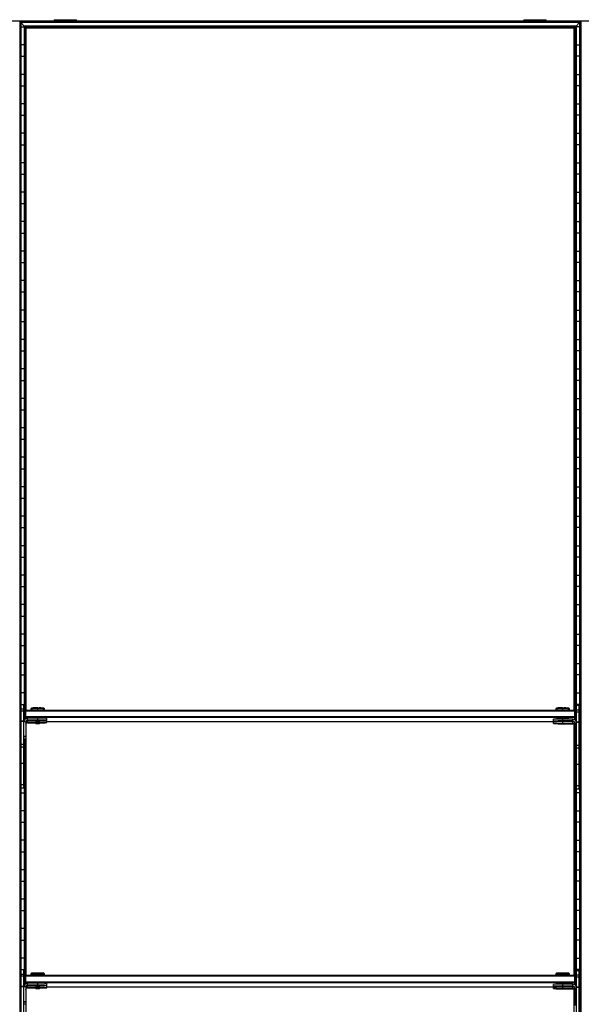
# Model space of a CAD drawing. Header units: millimetres. Extents: x -305 to 1524, y -1202 to 1202.
# Tile 7 of 8: x 305 to 915, y 132 to 1202. Entities that reach past the tile are written whole.
import ezdxf

# ---------------------------------------------------------------- set-up
doc = ezdxf.new("R2010")
doc.units = ezdxf.units.MM

msp = doc.modelspace()

# ---------------------------------------------------------------- linework, layer by layer
at = {"color": 7, "linetype": 'Continuous', "lineweight": 25}
for p, q in [((1524.4, 1200), (-304.9, 1200)), ((305.2, 1199.6), (305.2, -1199.7)), ((306, 1198.8), (305.2, 1199.6)), ((914.3, 1199.6), (305.2, 1199.6)), ((306, 1198.8), (306, -1198.8)), ((913.5, 1198.8), (306, 1198.8)), ((306.4, 1198.5), (306.4, -1198.5)), ((310.1, 1194.7), (306.4, 1198.5)), ((913.1, 1198.5), (306.4, 1198.5)), ((342.8, 1201.6), (342.8, 1200)), ((342.8, 1201.6), (367, 1201.6)), ((354.9, 1200), (354.9, 1201.6)), ((367, 1200), (367, 1201.6)), ((852.5, 1201.6), (852.5, 1200)), ((852.5, 1201.6), (876.7, 1201.6)), ((864.6, 1200), (864.6, 1201.6)), ((876.7, 1200), (876.7, 1201.6)), ((909.4, 1194.7), (913.1, 1198.5)), ((913.1, 1198.5), (913.1, -1198.5)), ((913.5, 1198.8), (914.3, 1199.6)), ((913.5, -1198.8), (913.5, 1198.8)), ((914.3, 1199.6), (914.3, -1199.7)), ((914.6, -1200), (914.6, 1200)), ((306.4, 1193.8), (310.1, 1193.8)), ((310.1, 1194.7), (310.1, 440.5)), ((909.4, 1194.7), (310.1, 1194.7)), ((311.3, 1193.6), (310.5, 1194.4)), ((909, 1194.4), (310.5, 1194.4)), ((310.5, 441.1), (310.5, 1194.4)), ((908.2, 1193.6), (311.3, 1193.6)), ((311.3, 1193.6), (311.3, 451)), ((311.6, 451.3), (311.6, 1193.2)), ((312.3, 1192.5), (311.6, 1193.2)), ((907.9, 1193.2), (311.6, 1193.2)), ((312.3, 451.5), (312.3, 1192.5)), ((907.2, 1192.5), (312.3, 1192.5)), ((907.2, 1192.5), (907.9, 1193.2)), ((907.2, 451.5), (907.2, 1192.5)), ((907.9, 451.3), (907.9, 1193.2)), ((908.2, 1193.6), (909, 1194.4)), ((908.2, 1193.6), (908.2, 451)), ((909, 440.1), (909, 1194.4)), ((909.4, 1194.7), (909.4, 439.5)), ((913.1, 1193.8), (909.4, 1193.8)), ((310.1, 1174.2), (306.4, 1174.2)), ((909.4, 1174.2), (913.1, 1174.2)), ((306.4, 1161.8), (310.1, 1161.8)), ((913.1, 1161.8), (909.4, 1161.8)), ((310.1, 1142.2), (306.4, 1142.2)), ((909.4, 1142.2), (913.1, 1142.2)), ((306.4, 1129.8), (310.1, 1129.8)), ((913.1, 1129.8), (909.4, 1129.8)), ((310.1, 1110.2), (306.4, 1110.2)), ((909.4, 1110.2), (913.1, 1110.2)), ((306.4, 1097.8), (310.1, 1097.8)), ((913.1, 1097.8), (909.4, 1097.8)), ((310.1, 1078.2), (306.4, 1078.2)), ((909.4, 1078.2), (913.1, 1078.2)), ((306.4, 1065.8), (310.1, 1065.8)), ((913.1, 1065.8), (909.4, 1065.8)), ((310.1, 1046.2), (306.4, 1046.2)), ((909.4, 1046.2), (913.1, 1046.2)), ((306.4, 1033.8), (310.1, 1033.8)), ((913.1, 1033.8), (909.4, 1033.8)), ((310.1, 1014.2), (306.4, 1014.2)), ((909.4, 1014.2), (913.1, 1014.2)), ((306.4, 1001.8), (310.1, 1001.8)), ((913.1, 1001.8), (909.4, 1001.8)), ((310.1, 982.2), (306.4, 982.2)), ((909.4, 982.2), (913.1, 982.2)), ((306.4, 969.8), (310.1, 969.8)), ((913.1, 969.8), (909.4, 969.8)), ((310.1, 950.2), (306.4, 950.2)), ((909.4, 950.2), (913.1, 950.2)), ((306.4, 937.8), (310.1, 937.8)), ((913.1, 937.8), (909.4, 937.8)), ((310.1, 918.2), (306.4, 918.2)), ((909.4, 918.2), (913.1, 918.2)), ((306.4, 905.8), (310.1, 905.8)), ((913.1, 905.8), (909.4, 905.8)), ((310.1, 886.2), (306.4, 886.2)), ((909.4, 886.2), (913.1, 886.2)), ((306.4, 873.8), (310.1, 873.8)), ((913.1, 873.8), (909.4, 873.8)), ((310.1, 854.2), (306.4, 854.2)), ((909.4, 854.2), (913.1, 854.2)), ((306.4, 841.8), (310.1, 841.8)), ((913.1, 841.8), (909.4, 841.8)), ((310.1, 822.2), (306.4, 822.2)), ((909.4, 822.2), (913.1, 822.2)), ((306.4, 809.8), (310.1, 809.8)), ((913.1, 809.8), (909.4, 809.8)), ((310.1, 790.2), (306.4, 790.2)), ((909.4, 790.2), (913.1, 790.2)), ((306.4, 777.8), (310.1, 777.8)), ((913.1, 777.8), (909.4, 777.8)), ((310.1, 758.2), (306.4, 758.2)), ((909.4, 758.2), (913.1, 758.2)), ((306.4, 745.8), (310.1, 745.8)), ((913.1, 745.8), (909.4, 745.8)), ((310.1, 726.2), (306.4, 726.2)), ((909.4, 726.2), (913.1, 726.2)), ((306.4, 713.8), (310.1, 713.8)), ((913.1, 713.8), (909.4, 713.8)), ((310.1, 694.2), (306.4, 694.2)), ((909.4, 694.2), (913.1, 694.2)), ((306.4, 681.8), (310.1, 681.8)), ((913.1, 681.8), (909.4, 681.8)), ((310.1, 662.2), (306.4, 662.2)), ((909.4, 662.2), (913.1, 662.2)), ((306.4, 649.8), (310.1, 649.8)), ((913.1, 649.8), (909.4, 649.8)), ((310.1, 630.2), (306.4, 630.2)), ((909.4, 630.2), (913.1, 630.2)), ((306.4, 617.8), (310.1, 617.8)), ((913.1, 617.8), (909.4, 617.8)), ((310.1, 598.2), (306.4, 598.2)), ((909.4, 598.2), (913.1, 598.2)), ((306.4, 585.8), (310.1, 585.8)), ((913.1, 585.8), (909.4, 585.8)), ((310.1, 566.2), (306.4, 566.2)), ((909.4, 566.2), (913.1, 566.2)), ((306.4, 553.8), (310.1, 553.8)), ((913.1, 553.8), (909.4, 553.8)), ((310.1, 534.2), (306.4, 534.2)), ((909.4, 534.2), (913.1, 534.2)), ((306.4, 521.8), (310.1, 521.8)), ((913.1, 521.8), (909.4, 521.8)), ((310.1, 502.2), (306.4, 502.2)), ((909.4, 502.2), (913.1, 502.2)), ((306.4, 489.8), (310.1, 489.8)), ((913.1, 489.8), (909.4, 489.8)), ((310.1, 470.2), (306.4, 470.2)), ((909.4, 470.2), (913.1, 470.2)), ((306.4, 457.8), (310.1, 457.8)), ((306.8, 366.8), (306.8, 457.8)), ((306.8, 457.8), (309.8, 457.8)), ((309.8, 452.5), (306.8, 452.5)), ((309.8, 450.5), (306.8, 450.5)), ((309.8, 366.8), (309.8, 457.8)), ((310.8, 450.5), (311.8, 451.5)), ((310.8, 450.5), (310.8, 441.4)), ((310.8, 450.5), (311.8, 450.5)), ((311.8, 442.2), (311.8, 451.5)), ((311.8, 451.5), (907.8, 451.5)), ((907.8, 450.5), (311.8, 450.5)), ((317.2, 453.1), (317.2, 451.6)), ((318, 453.8), (317.3, 453.1)), ((318, 451.6), (318, 451.5)), ((324.8, 451.7), (324.8, 453.9)), ((324.8, 451.7), (324.8, 451.5)), ((332.2, 453.1), (331.5, 453.8)), ((331.5, 451.5), (331.5, 451.6)), ((332.2, 451.6), (332.2, 453.1)), ((887.2, 453.1), (887.2, 451.6)), ((888, 453.8), (887.3, 453.1)), ((888, 451.6), (888, 451.5)), ((894.8, 451.7), (894.8, 453.9)), ((894.8, 451.7), (894.8, 451.5)), ((902.2, 453.1), (901.5, 453.8)), ((901.5, 451.5), (901.5, 451.6)), ((902.2, 451.6), (902.2, 453.1)), ((907.8, 441.2), (907.8, 451.5)), ((908.8, 450.5), (907.8, 451.5)), ((908.8, 450.5), (907.8, 450.5)), ((908.8, 450.5), (908.8, 440.4)), ((913.1, 457.8), (909.4, 457.8)), ((909.8, 365.8), (909.8, 456.8)), ((909.8, 456.8), (912.8, 456.8)), ((912.8, 451.5), (909.8, 451.5)), ((912.8, 449.5), (909.8, 449.5)), ((912.8, 365.8), (912.8, 456.8)), ((309.8, 439.5), (306.8, 439.5)), ((309.8, 439.1), (306.8, 439.1)), ((311.8, 438.8), (309.8, 438.8)), ((311.8, 443.5), (310.8, 444.5)), ((311.8, 444.5), (310.8, 444.5)), ((311.8, 444.5), (907.8, 444.5)), ((907.8, 443.5), (311.8, 443.5)), ((311.8, 438.8), (311.8, 419.8)), ((313.7, 440.4), (313.7, 442.8)), ((324.8, 442.8), (313.7, 442.8)), ((324.8, 440.8), (313.7, 440.8)), ((313.7, 440.4), (322.2, 440.4)), ((313.7, 437.8), (313.7, 440.2)), ((322.2, 440.2), (313.7, 440.2)), ((322.2, 440.6), (322.2, 440.1)), ((322.2, 440.1), (322.8, 439.6)), ((324.8, 440.8), (324.8, 442.8)), ((324.8, 439.6), (324.8, 440.7)), ((324.8, 438.2), (324.8, 439.6)), ((326.7, 439.6), (327.2, 440.1)), ((327.2, 440.1), (327.2, 440.6)), ((334.8, 440.6), (334.8, 442.6)), ((334.8, 438), (334.8, 440)), ((334.8, 439.1), (888, 439.1)), ((884.8, 439.6), (884.8, 441.6)), ((884.8, 437), (884.8, 439)), ((888, 442.6), (888, 441.7)), ((888, 439.5), (888, 439.1)), ((892.7, 439.6), (892.8, 439.6)), ((894.8, 439.8), (894.8, 442.7)), ((905.8, 441.8), (894.8, 441.8)), ((905.8, 439.8), (894.8, 439.8)), ((894.8, 439.6), (894.8, 439.6)), ((894.8, 439.6), (894.8, 439.6)), ((894.8, 439.4), (905.8, 439.4)), ((894.8, 437.2), (894.8, 439.4)), ((905.8, 439.2), (894.8, 439.2)), ((896.7, 439.6), (896.8, 439.6)), ((901.5, 441.8), (901.5, 442.6)), ((901.5, 439.2), (901.5, 439.4)), ((905.8, 439.4), (905.8, 441.8)), ((905.8, 436.8), (905.8, 439.2)), ((906.2, 439.1), (906.8, 439.1)), ((907.8, 444.5), (908.8, 444.5)), ((907.8, 443.5), (908.8, 444.5)), ((306.8, 438.2), (306.4, 438.2)), ((312.3, 163.5), (312.3, 437.2)), ((324.8, 438.2), (313.7, 438.2)), ((313.7, 437.8), (322.2, 437.8)), ((322.2, 438), (322.2, 437.5)), ((322.2, 437.5), (322.8, 437)), ((324.8, 437), (324.8, 438)), ((326.7, 437), (327.2, 437.5)), ((327.2, 437.5), (327.2, 438)), ((892.7, 437), (892.8, 437)), ((905.8, 437.2), (894.8, 437.2)), ((894.8, 437), (894.8, 437)), ((894.8, 437), (894.8, 437)), ((894.8, 436.8), (905.8, 436.8)), ((896.7, 437), (896.8, 437)), ((907.2, 163.5), (907.2, 436.2)), ((907.8, 437.8), (907.8, 418.8)), ((907.8, 437.8), (909.8, 437.8)), ((909.7, 438.2), (909.8, 438.2)), ((912.8, 438.5), (909.8, 438.5)), ((912.8, 438.1), (909.8, 438.1)), ((912.8, 438.2), (913.1, 438.2)), ((306.4, 425.8), (306.8, 425.8)), ((311.8, 422.8), (309.8, 422.8)), ((311.8, 422.4), (309.8, 422.4)), ((311.8, 420.2), (309.8, 420.2)), ((311.8, 419.8), (309.8, 419.8)), ((310.1, 419.8), (310.1, 152.5)), ((310.5, 153.1), (310.5, 419.8)), ((311.3, 419.8), (311.3, 163)), ((311.6, 163.3), (311.6, 419.8)), ((907.8, 421.8), (909.8, 421.8)), ((907.8, 421.4), (909.8, 421.4)), ((907.8, 419.2), (909.8, 419.2)), ((907.8, 418.8), (909.8, 418.8)), ((907.9, 163.3), (907.9, 418.8)), ((908.2, 418.8), (908.2, 163)), ((909, 152.1), (909, 418.8)), ((909.4, 418.8), (909.4, 151.5)), ((913.1, 425.8), (912.8, 425.8)), ((309.8, 414.1), (306.8, 414.1)), ((309.8, 411.4), (306.8, 411.4)), ((912.8, 413.1), (909.8, 413.1)), ((912.8, 410.4), (909.8, 410.4)), ((306.8, 406.2), (306.4, 406.2)), ((310.1, 406.2), (309.8, 406.2)), ((909.4, 406.2), (909.8, 406.2)), ((912.8, 406.2), (913.1, 406.2)), ((306.4, 393.8), (306.8, 393.8)), ((309.8, 393.6), (306.8, 393.6)), ((309.8, 393.8), (310.1, 393.8)), ((909.8, 393.8), (909.4, 393.8)), ((912.8, 392.6), (909.8, 392.6)), ((913.1, 393.8), (912.8, 393.8)), ((306.8, 374.2), (306.4, 374.2)), ((309.8, 370.3), (306.8, 370.3)), ((309.8, 366.8), (306.8, 366.8)), ((310.1, 374.2), (309.8, 374.2)), ((909.4, 374.2), (909.8, 374.2)), ((912.8, 369.3), (909.8, 369.3)), ((912.8, 365.8), (909.8, 365.8)), ((912.8, 374.2), (913.1, 374.2)), ((306.4, 361.8), (310.1, 361.8)), ((913.1, 361.8), (909.4, 361.8)), ((310.1, 342.2), (306.4, 342.2)), ((909.4, 342.2), (913.1, 342.2)), ((306.4, 329.8), (310.1, 329.8)), ((913.1, 329.8), (909.4, 329.8)), ((310.1, 310.2), (306.4, 310.2)), ((909.4, 310.2), (913.1, 310.2)), ((306.4, 297.8), (310.1, 297.8)), ((913.1, 297.8), (909.4, 297.8)), ((310.1, 278.2), (306.4, 278.2)), ((909.4, 278.2), (913.1, 278.2)), ((306.4, 265.8), (310.1, 265.8)), ((913.1, 265.8), (909.4, 265.8)), ((310.1, 246.2), (306.4, 246.2)), ((909.4, 246.2), (913.1, 246.2)), ((306.4, 233.8), (310.1, 233.8)), ((913.1, 233.8), (909.4, 233.8)), ((310.1, 214.2), (306.4, 214.2)), ((909.4, 214.2), (913.1, 214.2)), ((306.4, 201.8), (310.1, 201.8)), ((913.1, 201.8), (909.4, 201.8)), ((310.1, 182.2), (306.4, 182.2)), ((909.4, 182.2), (913.1, 182.2)), ((306.4, 169.8), (310.1, 169.8)), ((306.8, 78.8), (306.8, 169.8)), ((306.8, 169.8), (309.8, 169.8)), ((309.8, 164.5), (306.8, 164.5)), ((309.8, 162.5), (306.8, 162.5)), ((309.8, 78.8), (309.8, 169.8)), ((310.8, 162.5), (311.8, 163.5)), ((310.8, 162.5), (310.8, 153.4)), ((310.8, 162.5), (311.8, 162.5)), ((311.8, 154.2), (311.8, 163.5)), ((311.8, 163.5), (907.8, 163.5)), ((907.8, 162.5), (311.8, 162.5)), ((317.2, 165.1), (317.2, 163.6)), ((318, 165.8), (317.3, 165.1)), ((318, 163.6), (318, 163.5)), ((324.8, 163.7), (324.8, 165.9)), ((324.8, 163.7), (324.8, 163.5)), ((332.2, 165.1), (331.5, 165.8)), ((331.5, 163.5), (331.5, 163.6)), ((332.2, 163.6), (332.2, 165.1)), ((887.2, 165.1), (887.2, 163.6)), ((888, 165.8), (887.3, 165.1)), ((888, 163.6), (888, 163.5)), ((894.8, 163.7), (894.8, 165.9)), ((894.8, 163.7), (894.8, 163.5)), ((902.2, 165.1), (901.5, 165.8)), ((901.5, 163.5), (901.5, 163.6)), ((902.2, 163.6), (902.2, 165.1)), ((907.8, 153.2), (907.8, 163.5)), ((908.8, 162.5), (907.8, 163.5)), ((908.8, 162.5), (907.8, 162.5)), ((908.8, 162.5), (908.8, 152.4)), ((913.1, 169.8), (909.4, 169.8)), ((909.8, 77.8), (909.8, 168.8)), ((909.8, 168.8), (912.8, 168.8)), ((912.8, 163.5), (909.8, 163.5)), ((912.8, 161.5), (909.8, 161.5)), ((912.8, 77.8), (912.8, 168.8)), ((306.8, 150.2), (306.4, 150.2)), ((309.8, 151.5), (306.8, 151.5)), ((309.8, 151.1), (306.8, 151.1)), ((311.8, 150.8), (309.8, 150.8)), ((311.8, 155.5), (310.8, 156.5)), ((311.8, 156.5), (310.8, 156.5)), ((311.8, 156.5), (907.8, 156.5)), ((907.8, 155.5), (311.8, 155.5)), ((311.8, 150.8), (311.8, 131.8)), ((313.7, 152.4), (313.7, 154.8)), ((324.8, 154.8), (313.7, 154.8)), ((324.8, 152.8), (313.7, 152.8)), ((313.7, 152.4), (322.2, 152.4)), ((313.7, 149.8), (313.7, 152.2)), ((322.2, 152.2), (313.7, 152.2)), ((324.8, 150.2), (313.7, 150.2)), ((313.7, 149.8), (322.2, 149.8)), ((322.2, 152.6), (322.2, 152.1)), ((322.2, 150), (322.2, 149.5)), ((322.2, 152.1), (322.8, 151.6)), ((324.8, 152.8), (324.8, 154.8)), ((324.8, 151.6), (324.8, 152.7)), ((324.8, 150.2), (324.8, 151.6)), ((324.8, 149), (324.8, 150)), ((326.7, 151.6), (327.2, 152.1)), ((327.2, 152.1), (327.2, 152.6)), ((327.2, 149.5), (327.2, 150)), ((334.8, 152.6), (334.8, 154.6)), ((334.8, 150), (334.8, 152)), ((334.8, 151.1), (888, 151.1)), ((884.8, 151.6), (884.8, 153.6)), ((884.8, 149), (884.8, 151)), ((888, 154.6), (888, 153.7)), ((888, 151.5), (888, 151.1)), ((892.7, 151.6), (892.8, 151.6)), ((894.8, 151.8), (894.8, 154.7)), ((905.8, 153.8), (894.8, 153.8)), ((905.8, 151.8), (894.8, 151.8)), ((894.8, 151.6), (894.8, 151.6)), ((894.8, 151.6), (894.8, 151.6)), ((894.8, 149.2), (894.8, 151.4)), ((894.8, 151.4), (905.8, 151.4)), ((905.8, 151.2), (894.8, 151.2)), ((896.7, 151.6), (896.8, 151.6)), ((901.5, 153.8), (901.5, 154.6)), ((901.5, 151.2), (901.5, 151.4)), ((905.8, 151.4), (905.8, 153.8)), ((905.8, 148.8), (905.8, 151.2)), ((906.2, 151.1), (906.8, 151.1)), ((907.8, 156.5), (908.8, 156.5)), ((907.8, 155.5), (908.8, 156.5)), ((907.8, 149.8), (907.8, 130.8)), ((907.8, 149.8), (909.8, 149.8)), ((909.7, 150.2), (909.8, 150.2)), ((912.8, 150.5), (909.8, 150.5)), ((912.8, 150.1), (909.8, 150.1)), ((912.8, 150.2), (913.1, 150.2)), ((312.3, -124.5), (312.3, 149.2)), ((322.2, 149.5), (322.8, 149)), ((326.7, 149), (327.2, 149.5)), ((892.7, 149), (892.8, 149)), ((905.8, 149.2), (894.8, 149.2)), ((894.8, 149), (894.8, 149)), ((894.8, 149), (894.8, 149)), ((894.8, 148.8), (905.8, 148.8)), ((896.7, 149), (896.8, 149)), ((907.2, -124.5), (907.2, 148.2)), ((306.4, 137.8), (306.8, 137.8)), ((311.8, 134.8), (309.8, 134.8)), ((311.8, 134.4), (309.8, 134.4)), ((311.8, 132.2), (309.8, 132.2)), ((907.8, 133.8), (909.8, 133.8)), ((907.8, 133.4), (909.8, 133.4)), ((913.1, 137.8), (912.8, 137.8))]:
    msp.add_line(p, q, dxfattribs=at)
at = {"color": 7, "linetype": 'Continuous', "lineweight": 25, "flags": 128}
for points in [[(318, 451.5), (318, 451.5), (317.4, 451.6), (317.2, 451.6), (317.4, 451.6), (318, 451.7), (318.9, 451.7), (320.1, 451.7), (321.5, 451.7), (323.1, 451.7), (324.8, 451.7)], [(324.8, 451.7), (326.4, 451.7), (328, 451.7), (329.4, 451.7), (330.6, 451.7), (331.5, 451.7), (332.1, 451.6), (332.2, 451.6), (332.1, 451.6), (331.5, 451.5), (331.5, 451.5)], [(888, 451.5), (888, 451.5), (887.4, 451.6), (887.2, 451.6), (887.4, 451.6), (888, 451.7), (888.9, 451.7), (890.1, 451.7), (891.5, 451.7), (893.1, 451.7), (894.8, 451.7)], [(894.8, 451.7), (896.4, 451.7), (898, 451.7), (899.4, 451.7), (900.6, 451.7), (901.5, 451.7), (902.1, 451.6), (902.2, 451.6), (902.1, 451.6), (901.5, 451.5), (901.5, 451.5)], [(313.7, 440.2), (313, 440.1), (312.4, 439.9)], [(322.2, 440.1), (322.2, 440.1), (322.4, 440.1), (323, 440.1), (323.8, 440.1), (324.8, 440.2)], [(324.8, 439.6), (324, 439.6), (323.3, 439.6), (322.9, 439.6), (322.8, 439.6), (322.9, 439.6), (323.3, 439.6), (324, 439.6), (324.8, 439.6)], [(324.8, 440.2), (325.7, 440.1), (326.5, 440.1), (327.1, 440.1), (327.2, 440.1), (327.2, 440.1)], [(324.8, 439.6), (325.5, 439.6), (326.2, 439.6), (326.6, 439.6), (326.7, 439.6), (326.6, 439.6), (326.2, 439.6), (325.5, 439.6), (324.8, 439.6)], [(894.8, 439.6), (893.9, 439.6), (893.2, 439.6), (892.7, 439.6), (892.5, 439.6), (892.7, 439.6), (893.2, 439.6), (893.9, 439.6), (894.8, 439.6)], [(894.8, 439.6), (894, 439.6), (893.3, 439.6), (892.9, 439.6), (892.8, 439.6), (892.9, 439.6), (893.3, 439.6), (894, 439.6), (894.8, 439.6)], [(894.8, 439.6), (895.5, 439.6), (896.2, 439.6), (896.6, 439.6), (896.7, 439.6), (896.6, 439.6), (896.2, 439.6), (895.5, 439.6), (894.8, 439.6)], [(894.8, 439.6), (895.6, 439.6), (896.3, 439.6), (896.8, 439.6), (897, 439.6), (896.8, 439.6), (896.3, 439.6), (895.6, 439.6), (894.8, 439.6)], [(907.1, 438.9), (906.5, 439.1), (905.8, 439.2)], [(324.8, 437), (324, 437), (323.3, 437), (322.9, 437), (322.8, 437), (322.9, 437), (323.3, 437), (324, 437), (324.8, 437)], [(324.8, 437.5), (325.7, 437.5), (326.5, 437.5), (327.1, 437.5), (327.2, 437.5), (327.2, 437.5)], [(324.8, 437), (325.5, 437), (326.2, 437), (326.6, 437), (326.7, 437), (326.6, 437), (326.2, 437), (325.5, 437), (324.8, 437)], [(894.8, 437), (893.9, 437), (893.2, 437), (892.7, 437), (892.5, 437), (892.7, 437), (893.2, 437), (893.9, 437), (894.8, 437)], [(894.8, 437), (894, 437), (893.3, 437), (892.9, 437), (892.8, 437), (892.9, 437), (893.3, 437), (894, 437), (894.8, 437)], [(894.8, 437), (895.5, 437), (896.2, 437), (896.6, 437), (896.7, 437), (896.6, 437), (896.2, 437), (895.5, 437), (894.8, 437)], [(894.8, 437), (895.6, 437), (896.3, 437), (896.8, 437), (897, 437), (896.8, 437), (896.3, 437), (895.6, 437), (894.8, 437)], [(317.7, 163.6), (317.4, 163.6), (317.2, 163.6), (317.4, 163.6), (318, 163.7), (318.9, 163.7), (320.1, 163.7), (321.5, 163.7), (323.1, 163.7), (324.8, 163.7)], [(318, 163.5), (318, 163.5), (317.8, 163.6)], [(324.8, 163.7), (326.4, 163.7), (328, 163.7), (329.4, 163.7), (330.6, 163.7), (331.5, 163.7), (332.1, 163.6), (332.2, 163.6), (332.1, 163.6), (331.5, 163.5), (331.5, 163.5)], [(887.7, 163.6), (887.4, 163.6), (887.2, 163.6), (887.4, 163.6), (888, 163.7), (888.9, 163.7), (890.1, 163.7), (891.5, 163.7), (893.1, 163.7), (894.8, 163.7)], [(888, 163.5), (888, 163.5), (887.8, 163.6)], [(894.8, 163.7), (896.4, 163.7), (898, 163.7), (899.4, 163.7), (900.6, 163.7), (901.5, 163.7), (902.1, 163.6), (902.2, 163.6), (902.1, 163.6), (901.5, 163.5), (901.5, 163.5)], [(313.7, 152.2), (313, 152.1), (312.4, 151.9)], [(324.8, 151.6), (324, 151.6), (323.3, 151.6), (322.9, 151.6), (322.8, 151.6), (322.9, 151.6), (323.3, 151.6), (324, 151.6), (324.8, 151.6)], [(324.8, 152.2), (325.7, 152.1), (326.5, 152.1), (327.1, 152.1), (327.2, 152.1), (327.2, 152.1)], [(324.8, 151.6), (325.5, 151.6), (326.2, 151.6), (326.6, 151.6), (326.7, 151.6), (326.6, 151.6), (326.2, 151.6), (325.5, 151.6), (324.8, 151.6)], [(894.8, 151.6), (893.9, 151.6), (893.2, 151.6), (892.7, 151.6), (892.5, 151.6), (892.7, 151.6), (893.2, 151.6), (893.9, 151.6), (894.8, 151.6)], [(894.8, 151.6), (894, 151.6), (893.3, 151.6), (892.9, 151.6), (892.8, 151.6), (892.9, 151.6), (893.3, 151.6), (894, 151.6), (894.8, 151.6)], [(894.8, 151.6), (895.5, 151.6), (896.2, 151.6), (896.6, 151.6), (896.7, 151.6), (896.6, 151.6), (896.2, 151.6), (895.5, 151.6), (894.8, 151.6)], [(894.8, 151.6), (895.6, 151.6), (896.3, 151.6), (896.8, 151.6), (897, 151.6), (896.8, 151.6), (896.3, 151.6), (895.6, 151.6), (894.8, 151.6)], [(907.1, 150.9), (906.5, 151.1), (905.8, 151.2)], [(324.8, 149), (324, 149), (323.3, 149), (322.9, 149), (322.8, 149), (322.9, 149), (323.3, 149), (324, 149), (324.8, 149)], [(324.8, 149), (325.5, 149), (326.2, 149), (326.6, 149), (326.7, 149), (326.6, 149), (326.2, 149), (325.5, 149), (324.8, 149)], [(894.8, 149), (893.9, 149), (893.2, 149), (892.7, 149), (892.5, 149), (892.7, 149), (893.2, 149), (893.9, 149), (894.8, 149)], [(894.8, 149), (894, 149), (893.3, 149), (892.9, 149), (892.8, 149), (892.9, 149), (893.3, 149), (894, 149), (894.8, 149)], [(894.8, 149), (895.5, 149), (896.2, 149), (896.6, 149), (896.7, 149), (896.6, 149), (896.2, 149), (895.5, 149), (894.8, 149)], [(894.8, 149), (895.6, 149), (896.3, 149), (896.8, 149), (897, 149), (896.8, 149), (896.3, 149), (895.6, 149), (894.8, 149)]]:
    msp.add_lwpolyline(points, dxfattribs=at)
at = {"color": 7, "linetype": 'Continuous', "lineweight": 25}
for centre, radius, start, end in [((323.2, 329.8), 123.4, 89.2585, 92.7412), ((323.2, 346.7), 107.3, 89.1797, 92.7854), ((323.2, 347.3), 104.4, 89.1473, 92.8524), ((326.8, 377.3), 76.6, 86.4932, 91.5417), ((326.9, 361.5), 91.7, 86.6554, 91.3449), ((326.8, 377.7), 74, 86.3875, 91.6128), ((893.2, 329.8), 123.4, 89.2585, 92.7412), ((893.2, 346.7), 107.3, 89.1797, 92.7854), ((893.2, 347.3), 104.4, 89.1473, 92.8524), ((896.8, 377.3), 76.6, 86.4932, 91.5417), ((896.9, 361.5), 91.7, 86.6554, 91.3449), ((896.8, 377.7), 74, 86.3875, 91.6128), ((313.7, 438.8), 4, 89.9956, 179.9956), ((313.7, 438.8), 2, 89.9956, 179.9956), ((313.7, 438.4), 2, 89.9956, 179.9956), ((327.2, 297.4), 143.4, 87.0017, 90.9986), ((327.2, 299.4), 143.4, 87.0017, 90.9986), ((329.1, 354.1), 86, 86.2109, 91.2077), ((328.3, 558.3), 117.9, 269.4668, 273.1146), ((892.3, 296.4), 143.4, 89.0014, 92.9983), ((892.3, 298.4), 143.4, 89.0014, 92.9983), ((892.3, 582.8), 143.4, 267.0017, 270.9986), ((892.3, 295.8), 143.4, 89.0014, 92.9983), ((893.2, 338.3), 104.4, 89.1473, 92.8524), ((896.8, 368.7), 74, 86.3875, 91.6128), ((905.8, 437.8), 2, 0.0044, 90.0044), ((905.8, 437.4), 2, 0.0044, 90.0044), ((905.8, 437.8), 4, 0.0044, 90.0044), ((313.7, 436.2), 2, 89.9956, 179.9956), ((313.7, 435.8), 2, 89.9956, 179.9956), ((324.1, 401.7), 35.8, 89.0014, 92.9983), ((327.2, 294.8), 143.4, 87.0017, 90.9986), ((328.3, 555.7), 117.9, 269.4668, 273.1146), ((892.3, 293.8), 143.4, 89.0014, 92.9983), ((892.3, 580.2), 143.4, 267.0017, 270.9986), ((905.8, 435.2), 2, 0.0044, 90.0044), ((905.8, 434.8), 2, 0.0044, 90.0044), ((323.2, 41.8), 123.4, 89.2585, 92.7412), ((323.2, 58.7), 107.3, 89.1797, 92.7854), ((323.2, 59.3), 104.4, 89.1473, 92.8524), ((326.8, 89.3), 76.6, 86.4932, 91.5417), ((326.9, 73.5), 91.7, 86.6554, 91.3449), ((326.8, 89.7), 74, 86.3875, 91.6128), ((893.2, 41.8), 123.4, 89.2585, 92.7412), ((893.2, 58.7), 107.3, 89.1797, 92.7854), ((893.2, 59.3), 104.4, 89.1473, 92.8524), ((896.8, 89.3), 76.6, 86.4932, 91.5417), ((896.9, 73.5), 91.7, 86.6554, 91.3449), ((896.8, 89.7), 74, 86.3875, 91.6128), ((313.7, 150.8), 4, 89.9956, 179.9956), ((313.7, 150.8), 2, 89.9956, 179.9956), ((313.7, 148.2), 2, 89.9956, 179.9956), ((313.7, 150.4), 2, 89.9956, 179.9956), ((313.7, 147.8), 2, 89.9956, 179.9956), ((324.1, 116.3), 35.8, 89.0014, 92.9983), ((327.2, 9.4), 143.4, 87.0017, 90.9986), ((327.2, 6.8), 143.4, 87.0017, 90.9986), ((327.2, 11.4), 143.4, 87.0017, 90.9986), ((329.1, 66.1), 86, 86.2109, 91.2077), ((328.3, 270.3), 117.9, 269.4668, 273.1146), ((328.3, 267.7), 117.9, 269.4668, 273.1146), ((892.3, 8.4), 143.4, 89.0014, 92.9983), ((892.3, 10.4), 143.4, 89.0014, 92.9983), ((892.3, 294.8), 143.4, 267.0017, 270.9986), ((892.3, 7.8), 143.4, 89.0014, 92.9983), ((893.2, 50.3), 104.4, 89.1473, 92.8524), ((896.8, 80.7), 74, 86.3875, 91.6128), ((905.8, 149.8), 2, 0.0044, 90.0044), ((905.8, 149.4), 2, 0.0044, 90.0044), ((905.8, 149.8), 4, 0.0044, 90.0044), ((324.1, 113.7), 35.8, 89.0014, 92.9983), ((325.4, 113.7), 35.8, 87.0017, 90.9986), ((892.3, 5.8), 143.4, 89.0014, 92.9983), ((892.3, 292.2), 143.4, 267.0017, 270.9986), ((905.8, 147.2), 2, 0.0044, 90.0044), ((905.8, 146.8), 2, 0.0044, 90.0044)]:
    msp.add_arc(centre, radius, start, end, dxfattribs=at)
for points, knots in [([(305.2, 1199.6), (305.2, 1199.7), (305.1, 1199.8), (305, 1199.9), (304.9, 1200), (304.9, 1200), (304.9, 1200), (304.9, 1200)], [0, 0, 0, 0, 0.31012, 0.616121, 0.758896, 0.886022, 1, 1, 1, 1]), ([(306.4, 1198.5), (306.4, 1198.5), (306.4, 1198.5), (306.3, 1198.6), (306.2, 1198.6), (306.1, 1198.7), (306.1, 1198.8), (306, 1198.8)], [0, 0, 0, 0, 0.146754, 0.316126, 0.510248, 0.757793, 1, 1, 1, 1]), ([(306.4, 1198.5), (306.4, 1198.5), (306.4, 1198.5), (306.3, 1198.6), (306.2, 1198.6), (306.1, 1198.7), (306.1, 1198.8), (306, 1198.8)], [0, 0, 0, 0, 0.146754, 0.316126, 0.510248, 0.757793, 1, 1, 1, 1]), ([(913.1, 1198.5), (913.1, 1198.5), (913.1, 1198.5), (913.2, 1198.6), (913.3, 1198.6), (913.4, 1198.7), (913.4, 1198.8), (913.5, 1198.8)], [0, 0, 0, 0, 0.146754, 0.316126, 0.510248, 0.757793, 1, 1, 1, 1]), ([(913.1, 1198.5), (913.1, 1198.5), (913.1, 1198.5), (913.2, 1198.6), (913.3, 1198.6), (913.4, 1198.7), (913.4, 1198.8), (913.5, 1198.8)], [0, 0, 0, 0, 0.146754, 0.316126, 0.510248, 0.757793, 1, 1, 1, 1]), ([(914.3, 1199.6), (914.3, 1199.7), (914.4, 1199.8), (914.5, 1199.9), (914.6, 1200), (914.6, 1200), (914.6, 1200), (914.6, 1200)], [0, 0, 0, 0, 0.3101202, 0.6161208, 0.7588957, 0.8860224, 1, 1, 1, 1]), ([(914.3, 1199.6), (914.3, 1199.7), (914.4, 1199.8), (914.5, 1199.9), (914.6, 1200), (914.6, 1200), (914.6, 1200), (914.6, 1200)], [0, 0, 0, 0, 0.31012, 0.616121, 0.758896, 0.886022, 1, 1, 1, 1]), ([(915, 1199.6), (914.9, 1199.7), (914.8, 1199.8), (914.7, 1199.9), (914.7, 1200), (914.6, 1200), (914.6, 1200), (914.6, 1200)], [0, 0, 0, 0, 0.31012, 0.616121, 0.758896, 0.886022, 1, 1, 1, 1]), ([(915, 1199.6), (914.9, 1199.7), (914.8, 1199.8), (914.7, 1199.9), (914.7, 1200), (914.6, 1200), (914.6, 1200), (914.6, 1200)], [0, 0, 0, 0, 0.31012, 0.616121, 0.758896, 0.886022, 1, 1, 1, 1]), ([(310.5, 1194.4), (310.4, 1194.4), (310.3, 1194.5), (310.2, 1194.7), (310.2, 1194.7), (310.1, 1194.7), (310.1, 1194.7), (310.1, 1194.7)], [0, 0, 0, 0, 0.31012, 0.616121, 0.758896, 0.886022, 1, 1, 1, 1]), ([(310.5, 1194.4), (310.4, 1194.4), (310.3, 1194.5), (310.2, 1194.7), (310.2, 1194.7), (310.1, 1194.7), (310.1, 1194.7), (310.1, 1194.7)], [0, 0, 0, 0, 0.31012, 0.616121, 0.758896, 0.886022, 1, 1, 1, 1]), ([(311.6, 1193.2), (311.6, 1193.3), (311.6, 1193.3), (311.6, 1193.3), (311.5, 1193.4), (311.4, 1193.5), (311.3, 1193.6), (311.3, 1193.6)], [0, 0, 0, 0, 0.146754, 0.316126, 0.510248, 0.757793, 1, 1, 1, 1]), ([(311.6, 1193.2), (311.6, 1193.3), (311.6, 1193.3), (311.6, 1193.3), (311.5, 1193.4), (311.4, 1193.5), (311.3, 1193.6), (311.3, 1193.6)], [0, 0, 0, 0, 0.146754, 0.316126, 0.510248, 0.757793, 1, 1, 1, 1]), ([(907.9, 1193.2), (907.9, 1193.3), (907.9, 1193.3), (907.9, 1193.3), (908, 1193.4), (908.1, 1193.5), (908.2, 1193.6), (908.2, 1193.6)], [0, 0, 0, 0, 0.146754, 0.316126, 0.510248, 0.757793, 1, 1, 1, 1]), ([(907.9, 1193.2), (907.9, 1193.3), (907.9, 1193.3), (907.9, 1193.3), (908, 1193.4), (908.1, 1193.5), (908.2, 1193.6), (908.2, 1193.6)], [0, 0, 0, 0, 0.1467542, 0.3161257, 0.5102478, 0.7577933, 1, 1, 1, 1]), ([(909, 1194.4), (909.1, 1194.4), (909.2, 1194.5), (909.3, 1194.7), (909.3, 1194.7), (909.4, 1194.7), (909.4, 1194.7), (909.4, 1194.7)], [0, 0, 0, 0, 0.31012, 0.616121, 0.758896, 0.886022, 1, 1, 1, 1]), ([(909, 1194.4), (909.1, 1194.4), (909.2, 1194.5), (909.3, 1194.7), (909.3, 1194.7), (909.4, 1194.7), (909.4, 1194.7), (909.4, 1194.7)], [0, 0, 0, 0, 0.31012, 0.616121, 0.758896, 0.886022, 1, 1, 1, 1])]:
    msp.add_open_spline(points, degree=3, knots=knots, dxfattribs=at)

doc.saveas('drawing.dxf')
